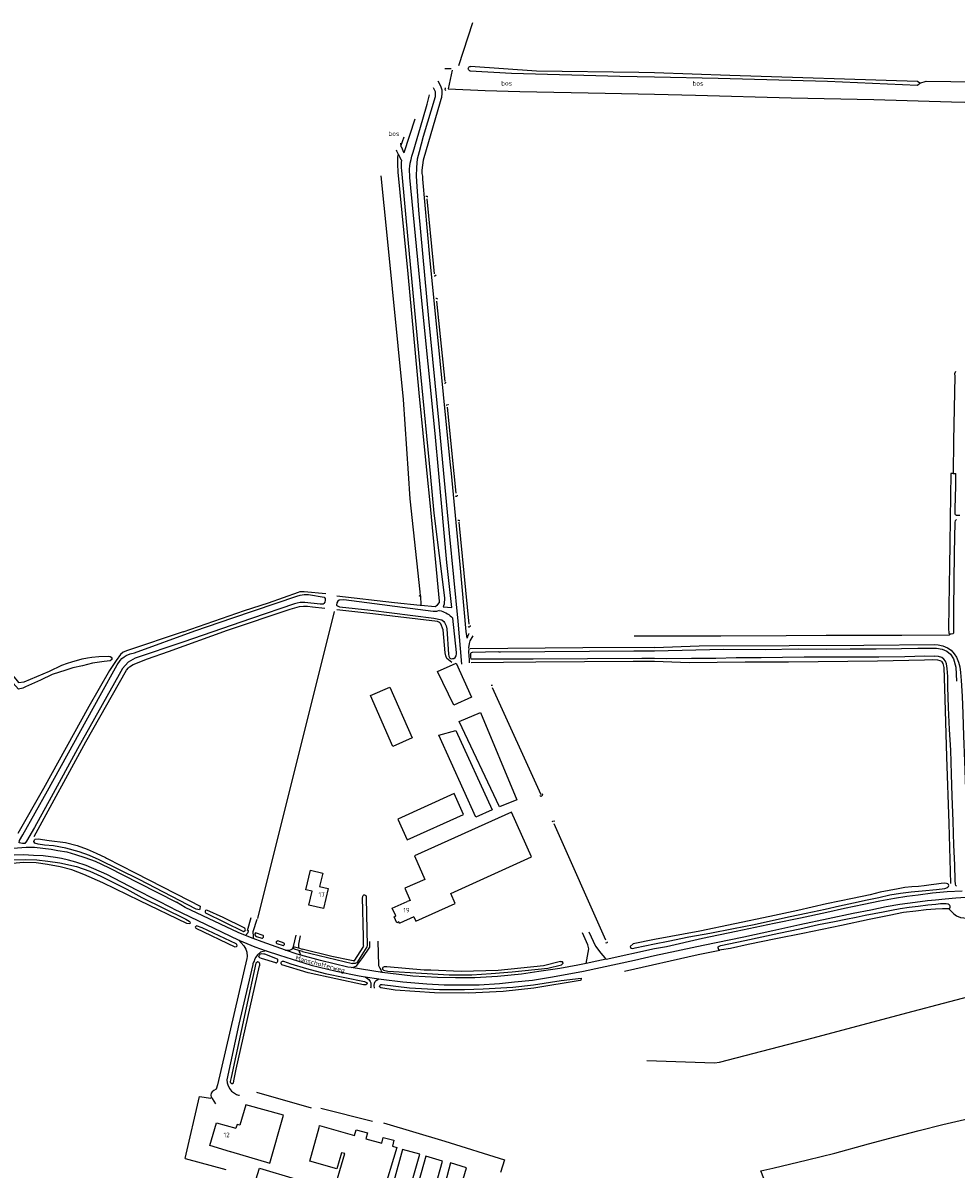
# Model space of a CAD drawing. Header units: metres. Extents: x 226218 to 240385, y 439369 to 449677.
# Tile 200 of 256: x 233660 to 234162, y 444626 to 445242. Entities that reach past the tile are written whole.
import ezdxf

# ---------------------------------------------------------------- set-up
doc = ezdxf.new("R2010")
doc.units = ezdxf.units.M
doc.header["$MEASUREMENT"] = 0
for name, color, linetype in [('BIJGEBOUW', 4, 'Continuous'), ('CULTUURAANDUIDING', 253, 'Continuous'), ('DAKRAND', 4, 'Continuous'), ('DAKRAND-BYG', 4, 'Continuous'), ('HEG', 253, 'Continuous'), ('HOOFDGEBOUW', 4, 'Continuous'), ('HUISNUMMER', 253, 'Continuous'), ('INSTEEKSLOOT', 153, 'Continuous'), ('KANTVERH', 253, 'Continuous'), ('KUNSTWERK', 253, 'Continuous'), ('MIDSLTGREPPEL', 253, 'Continuous'), ('OVERIGEAFSCH', 253, 'Continuous'), ('OVLIJNOBJ', 253, 'Continuous'), ('RASTER', 253, 'Continuous'), ('STRAATNAAM', 253, 'Continuous')]:
    doc.layers.add(name, color=color, linetype=linetype)
doc.styles.get("Standard").update_dxf_attribs({"font": 'iso.shx'})

msp = doc.modelspace()

# ---------------------------------------------------------------- linework, layer by layer
at = {"layer": 'BIJGEBOUW'}
for p, q in [((233819.88, 444649.35), (233838.67, 444644.04)), ((233844.74, 444642.32), (233853.26, 444639.91)), ((233861.4, 444637.61), (233846.11, 444587.27)), ((233859.03, 444638.28), (233861.4, 444637.61))]:
    msp.add_line(p, q, dxfattribs=at)
for points in [[(233826.9, 444611.8), (233833.52, 444634.3), (233831.65, 444634.79), (233829.21, 444626.07), (233814.59, 444630.16), (233819.66, 444648.43), (233819.88, 444649.35)], [(233785.69, 444620.11), (233787.59, 444626.44), (233806.74, 444620.7), (233799.34, 444596.04)]]:
    msp.add_lwpolyline(points, dxfattribs=at)
at = {"layer": 'DAKRAND'}
for p, q in [((233775.66, 444650.02), (233774.78, 444647.92)), ((233772.04, 444635.48), (233793.05, 444629.17))]:
    msp.add_line(p, q, dxfattribs=at)
for points in [[(233871.6, 444759.22), (233892.79, 444768.81), (233890.35, 444774.22), (233933.86, 444793.9), (233922.97, 444817.99), (233870.83, 444794.41), (233876.43, 444781.71), (233865.67, 444776.96), (233868.54, 444770.47), (233867.04, 444769.8)], [(233815.95, 444775.43), (233812.57, 444776.22), (233814.99, 444786.68), (233821.59, 444785.16), (233819.92, 444777.94)], [(233862.41, 444758.9), (233861.46, 444758.4), (233859.91, 444761.72), (233860.87, 444762.18)], [(233793.05, 444629.17), (233800.48, 444654.93), (233780.21, 444660.53), (233777.01, 444649.67), (233775.66, 444650.02)]]:
    msp.add_lwpolyline(points, dxfattribs=at)
at = {"layer": 'DAKRAND-BYG'}
for points in [[(233859.25, 444853.31), (233847.32, 444880.61), (233857.7, 444885.14), (233869.63, 444857.84), (233859.25, 444853.31)], [(233866.97, 444802.97), (233897.32, 444816.7), (233892.25, 444827.91), (233861.9, 444814.18), (233866.97, 444802.97)], [(233838.67, 444644.04), (233839.51, 444647.13), (233845.6, 444645.47), (233844.74, 444642.32)], [(233853.26, 444639.91), (233854.07, 444643.01), (233859.87, 444641.49), (233859.03, 444638.28)], [(233864.48, 444636.48), (233850.48, 444585.35), (233859.21, 444583.22), (233873.8, 444634.02), (233864.48, 444636.48)]]:
    msp.add_lwpolyline(points, dxfattribs=at)
at = {"layer": 'HEG'}
for p, q in [((233815.62, 444658.76), (233786.08, 444667.18)), ((233747.65, 444631.71), (233769.4, 444625.79))]:
    msp.add_line(p, q, dxfattribs=at)
at = {"layer": 'HOOFDGEBOUW'}
for p, q in [((233862.77, 444758.13), (233862.41, 444758.9)), ((233863.08, 444758.27), (233862.77, 444758.13)), ((233870.57, 444761.57), (233863.08, 444758.27)), ((233870.57, 444761.57), (233871.6, 444759.22))]:
    msp.add_line(p, q, dxfattribs=at)
for points in [[(233819.92, 444777.94), (233824.52, 444776.84), (233821.95, 444766.04), (233814.16, 444767.9), (233815.95, 444775.43)], [(233860.87, 444762.18), (233858.96, 444766.24), (233867.04, 444769.8)], [(233772.04, 444635.48), (233771.99, 444635.34), (233760.93, 444638.58), (233764.54, 444650.92), (233774.78, 444647.92)]]:
    msp.add_lwpolyline(points, dxfattribs=at)
at = {"layer": 'INSTEEKSLOOT'}
for p, q in [((233871.12, 445190.64), (233865.08, 445172.45)), ((233863.83, 445168.61), (233862.24, 445171.61)), ((234160.4, 445000), (234159.15, 445000)), ((234160.4, 445000), (234161.92, 445000)), ((233886.25, 444928.38), (233890.91, 444928.07)), ((233796.97, 444747.37), (233800.27, 444746.25)), ((233800.77, 444747.48), (233797.41, 444748.73)), ((233808.81, 444743.5), (233806.34, 444744.31)), ((233806.46, 444745.51), (233808.53, 444744.9)), ((233808.53, 444744.9), (233810.46, 444744.33)), ((233810.61, 444742.91), (233808.81, 444743.5)), ((233810.61, 444742.91), (233837.6, 444736.58)), ((233838.52, 444737.81), (233843.6, 444745.81)), ((233845.28, 444745.42), (233839.82, 444736.84)), ((233796.36, 444736.86), (233788.63, 444739.25)), ((233949.44, 444737.67), (233940.31, 444735.33)), ((233942.62, 444734.09), (233949.91, 444735.83)), ((233772.29, 444675.28), (233771.84, 444673.01)), ((233773.61, 444672.45), (233773.92, 444674.36))]:
    msp.add_line(p, q, dxfattribs=at)
for points in [[(233900.77, 445216.53), (233900.48, 445216.64), (233900.23, 445216.81), (233900.03, 445217.05), (233899.9, 445217.33), (233899.84, 445217.63), (233899.86, 445217.93), (233899.96, 445218.22), (233900.13, 445218.48), (233900.36, 445218.69), (233900.63, 445218.83), (233900.93, 445218.89)], [(233900.77, 445216.53), (233923.07, 445215.38), (233981.26, 445213.66), (234000, 445213.28)], [(234000, 445215.48), (233991.46, 445215.77), (233936.46, 445216.48), (233900.93, 445218.89)], [(234000, 445213.28), (234034.18, 445212.59), (234092.84, 445210.99), (234141.37, 445208.9), (234142.48, 445209.97), (234141.29, 445210.77), (234040.38, 445214.11), (234000, 445215.48)], [(233883.94, 445000), (233881.95, 445021.52), (233874.41, 445096.52), (233868.33, 445159.22), (233868.2, 445163.82), (233868.42, 445165.36), (233868.64, 445166.9), (233869.16, 445168.86), (233869.53, 445170.78), (233870.22, 445172.89), (233875.32, 445190.67), (233877.72, 445198.7), (233878.91, 445203.67)], [(233863.4, 445177.71), (233863.42, 445177.55), (233863.64, 445176.06)], [(233862.24, 445171.61), (233861.33, 445173.34), (233861.15, 445173.94)], [(233863.64, 445176.06), (233863.66, 445175.94), (233865.08, 445172.45)], [(233863.83, 445168.61), (233863.78, 445167.23), (233863.7, 445166.39), (233863.68, 445165.55), (233863.75, 445164.35), (233863.83, 445162.96), (233867.49, 445123.9), (233874.17, 445053.53), (233879.31, 445000)], [(233879.31, 445000), (233881.34, 444978.76), (233887.06, 444933.15), (233886.86, 444929.82), (233886.55, 444928.96), (233886.25, 444928.38)], [(233890.91, 444928.07), (233888.37, 444952.22), (233883.94, 445000)], [(234159.15, 445000), (234158.86, 444975.61), (234158.59, 444962.13), (234158.5, 444950.46), (234158.3, 444939.95), (234158.15, 444928.13), (234157.93, 444916.6), (234158.08, 444914.23), (234158.45, 444913.82), (234159.34, 444913.81), (234160.39, 444914.02), (234160.8, 444914.43), (234160.91, 444915.23), (234160.88, 444917.18), (234160.88, 444927.54), (234161.08, 444941.82), (234161.17, 444957.35), (234161.46, 444973.62), (234161.71, 444974.77), (234162.29, 444975.28)], [(234164.14, 444977.4), (234162.35, 444977.43), (234161.74, 444977.81), (234161.49, 444978.43), (234161.49, 444979.26), (234161.55, 444981.12), (234161.88, 444993.49), (234161.92, 445000)], [(233720.34, 444903.69), (233752.76, 444915.38), (233773.26, 444922.43), (233807.57, 444934.12), (233809.51, 444934.7), (233811.65, 444934.93), (233813.93, 444935.01), (233822.37, 444933.53), (233822.89, 444932.91), (233822.87, 444931.91), (233822.66, 444930.93), (233822.23, 444930.22), (233821.83, 444929.84), (233820.22, 444929.83), (233811.95, 444930.71), (233810.63, 444930.7), (233809.45, 444930.6), (233807.8, 444930.34), (233806.41, 444930), (233783.29, 444922.08), (233746.41, 444909.29), (233720.72, 444900.65)], [(233880.9, 444925.92), (233832.86, 444932.14), (233830.4, 444931.88), (233829.71, 444931.35), (233829.18, 444930.5), (233829, 444929.31), (233829.52, 444928.79), (233830.5, 444928.34), (233847.47, 444926.5), (233881.32, 444922.23), (233885.52, 444921.38), (233886.75, 444920.48), (233886.95, 444919.9), (233887.34, 444919.19), (233887.87, 444918.09), (233888.35, 444916.43), (233889.15, 444902.91), (233889.36, 444901.87), (233889.95, 444900.77), (233890.65, 444900.37)], [(233884.24, 444926.32), (233883.18, 444925.93), (233882.72, 444925.84), (233882.37, 444925.84), (233881.98, 444925.88), (233880.9, 444925.92)], [(233884.24, 444926.32), (233885.16, 444926.11), (233886.06, 444925.84), (233886.94, 444925.5), (233887.79, 444925.1), (233888.61, 444924.64), (233889.4, 444924.13), (233890.15, 444923.56), (233890.86, 444922.94), (233891.52, 444922.27)], [(233890.65, 444900.37), (233891.3, 444900.48), (233892.11, 444900.63), (233892.72, 444901.09), (233893.27, 444901.94), (233893.51, 444903.15), (233893.48, 444903.71), (233891.52, 444922.27)], [(234000, 444904.75), (234036.99, 444905.49), (234059.33, 444905.42), (234077.12, 444905.67), (234092.32, 444905.63), (234105.19, 444905.67), (234119.14, 444905.76), (234132.61, 444905.87), (234141.47, 444906.07), (234147.26, 444906.19), (234151.49, 444906.04), (234154.61, 444905.5), (234157.08, 444904.41), (234159.1, 444902.86), (234160.64, 444900.42), (234161.93, 444895.85), (234162.26, 444888.3)], [(233706.5, 444901.8), (233707.39, 444901.55), (233707.77, 444901.25), (233708.15, 444900.67), (233708.14, 444899.95), (233707.34, 444899.33), (233704, 444898.9), (233697.79, 444897.96), (233692.39, 444896.69), (233687.32, 444895.52), (233683.51, 444894.36), (233676.16, 444891.93), (233669.84, 444888.99), (233663.36, 444885.96), (233661.73, 444885.24), (233660.29, 444884.55), (233657.99, 444884.1), (233655.16, 444887.24), (233650.95, 444891.79), (233640.97, 444904.73)], [(233644.22, 444905.72), (233648.46, 444900.4), (233654.84, 444891.64), (233657.34, 444888.5), (233658.05, 444887.66), (233661.05, 444887.97), (233674.71, 444893.81), (233681.38, 444896.91), (233684.32, 444898.11), (233686.75, 444898.84), (233692.21, 444900.29), (233695.11, 444900.93), (233697.38, 444901.28), (233701.16, 444901.66), (233706.5, 444901.8)], [(233666.64, 444809.65), (233662.35, 444802.26), (233661.35, 444801.13), (233660.25, 444801.12), (233659.27, 444801.2), (233658.35, 444801.48), (233658.63, 444802.74), (233660.42, 444805.76), (233673.55, 444829.33), (233701.87, 444880.7), (233711.14, 444897.17), (233712.68, 444899.43), (233713.63, 444900.54), (233714.79, 444901.51), (233715.82, 444902.13), (233718.05, 444902.99), (233720.34, 444903.69)], [(233720.72, 444900.65), (233716.93, 444898.63), (233713.98, 444895.21), (233712.19, 444891.91), (233689.78, 444852.02), (233675.52, 444826.05), (233666.64, 444809.65)], [(233916.29, 444904.13), (233901.84, 444903.72), (233901.29, 444903.54), (233901.04, 444903.21), (233900.93, 444902.74), (233900.95, 444901.9), (233900.97, 444901.07), (233901.24, 444900.35), (233901.62, 444900.32), (233934.76, 444900.33), (233993.12, 444900.7), (234000, 444900.76)], [(233916.29, 444904.13), (233917.19, 444904.14), (233988.82, 444904.66), (234000, 444904.75)], [(234000, 444900.76), (234006.14, 444900.54), (234019.85, 444900.68), (234032.92, 444900.8), (234043.84, 444901.05), (234057.31, 444901.18), (234068.68, 444901.35), (234080.37, 444901.4), (234092.77, 444901.41), (234105.53, 444901.49), (234120.55, 444901.53), (234134.48, 444901.71), (234145.32, 444901.92), (234150.44, 444901.83)], [(234161.7, 444779.11), (234161.6, 444781.11), (234161.3, 444789.59), (234160.84, 444800.23), (234160.45, 444813.13), (234159.96, 444826.57), (234159.58, 444838.29), (234159.26, 444851.23), (234158.51, 444862.39), (234157.95, 444874.14), (234157.68, 444885.29), (234157.54, 444890.86), (234157.27, 444895.11), (234156.81, 444897.72), (234156.26, 444899.2), (234155.51, 444900.19), (234154.3, 444901.1), (234152.61, 444901.63), (234150.44, 444901.83)], [(233938.32, 444826.81), (233938.54, 444826.68), (233938.78, 444826.6), (233939.04, 444826.6), (233939.29, 444826.68), (233939.5, 444826.81), (233939.68, 444827), (233939.79, 444827.23), (233939.83, 444827.49), (233939.8, 444827.74)], [(233755.25, 444765.4), (233753.45, 444765.82), (233722.82, 444781.7), (233701.37, 444792.34), (233696.16, 444794.56), (233690.7, 444796.5), (233683.45, 444798.59), (233676.86, 444799.89), (233671.92, 444800.22), (233668.57, 444800.66), (233666.85, 444801.16), (233666.35, 444802.09), (233666.63, 444803.02), (233667.02, 444803.43), (233668.54, 444803.53), (233674.56, 444802.68), (233683.29, 444801.52), (233689.55, 444800.03), (233694.86, 444797.99), (233699.8, 444795.82), (233704.73, 444793.56), (233705.39, 444793.24), (233720.82, 444785.23), (233749.78, 444770.43), (233755.63, 444767.41), (233755.51, 444765.89), (233755.25, 444765.4)], [(233750.05, 444757.83), (233748.46, 444757.96), (233723.28, 444770.18), (233703.36, 444779.85), (233693.2, 444784.47), (233686.61, 444786.82), (233680.34, 444788.59), (233673.63, 444789.74), (233667.46, 444790.63), (233660.98, 444790.78), (233648.39, 444789.77)], [(233655.2, 444792.36), (233661.62, 444792.47), (233667.89, 444792.29), (233673.71, 444791.57), (233680.22, 444790.74), (233689.23, 444788.77), (233696.45, 444786.16), (233702.36, 444783.59), (233716.29, 444776.51), (233724.41, 444772), (233747.9, 444760.36), (233749.79, 444759.35), (233750.14, 444758.89), (233750.24, 444758.26), (233750.05, 444757.83)], [(234000, 444747.18), (234007.34, 444748.59), (234018.36, 444750.9), (234029.69, 444752.86), (234042.35, 444755.33), (234053.55, 444757.54), (234063.89, 444759.92), (234072.8, 444761.76), (234081.46, 444763.65), (234091.66, 444765.83), (234099.34, 444767.51), (234106.85, 444769.23), (234114.26, 444770.81), (234120.53, 444772.09), (234126.39, 444773.44), (234132.09, 444774.38), (234137.82, 444775.08), (234143.8, 444775.58), (234151.5, 444776.42), (234155.95, 444776.93), (234157.5, 444777.44), (234158.04, 444777.86), (234158.13, 444778.46), (234158.05, 444778.97), (234157.62, 444779.34), (234156.94, 444779.58), (234155.86, 444779.68), (234154.03, 444779.58), (234151.54, 444779.28), (234148.64, 444778.85), (234144.81, 444778.39), (234141.81, 444777.97)], [(234141.81, 444777.97), (234138.25, 444777.83), (234134.4, 444777.33), (234130.87, 444776.64), (234126.06, 444775.78), (234121.3, 444774.84), (234115.94, 444773.51), (234106.41, 444771.47), (234092.3, 444768.6), (234076.93, 444765.09), (234061.97, 444761.88), (234043.13, 444757.83), (234024.22, 444753.94), (234000, 444749.46)], [(234162.31, 444778.2), (234161.9, 444778.5), (234161.7, 444779.11)], [(233843.6, 444745.81), (233843.48, 444746.2), (233843.51, 444750.95), (233843, 444771.95), (233843.05, 444772.39), (233843.16, 444772.74), (233843.3, 444773.02), (233843.48, 444773.28), (233843.73, 444773.4), (233844.07, 444773.41), (233844.71, 444773.18), (233844.88, 444772.64), (233844.93, 444771.91), (233845.42, 444745.9), (233845.28, 444745.42)], [(233778.95, 444753.81), (233779.83, 444754.2), (233780.14, 444754.72), (233779.68, 444755.57), (233779.39, 444755.77), (233768, 444761.25), (233759.19, 444765.28), (233758.57, 444765.01), (233758.32, 444764.61), (233758.31, 444764.19), (233758.6, 444763.87), (233778.95, 444753.81)], [(234158.6, 444767.53), (234158.59, 444766.6), (234158.49, 444766.11), (234158.15, 444765.9), (234157.04, 444765.91), (234154.67, 444765.96), (234150.92, 444765.83), (234145.93, 444765.38), (234140.37, 444764.75), (234133.78, 444763.93), (234126.08, 444762.38), (234115.37, 444760.28), (234100.52, 444757.02), (234079.73, 444752.65), (234065.12, 444749.74), (234050.25, 444746.7), (234040.78, 444744.68), (234036.01, 444743.91), (234035.01, 444743.7), (234034.55, 444743.93), (234034.25, 444744.36), (234034.09, 444744.97), (234034.22, 444745.56), (234034.72, 444745.9), (234035.51, 444746.26), (234048.43, 444748.98), (234066.74, 444752.82), (234077.99, 444755.21), (234088.15, 444757.51), (234096.63, 444759.09), (234102.77, 444760.31), (234108.26, 444761.47)], [(234108.26, 444761.47), (234113.1, 444762.48), (234118.03, 444763.35), (234122.83, 444764.39), (234127.41, 444765.25), (234132, 444766.2), (234136.84, 444766.9), (234141.58, 444767.42), (234146.84, 444768.17), (234151.22, 444768.51), (234153.71, 444768.72), (234155.17, 444768.77), (234156.68, 444768.72), (234157.7, 444768.56), (234158.33, 444768.18), (234158.6, 444767.53)], [(233774.38, 444745.54), (233775.23, 444745.64), (233775.63, 444746.04), (233775.44, 444746.82), (233775.09, 444747.05), (233756.79, 444755.65), (233753.69, 444756.85), (233753.03, 444756.1), (233753.15, 444755.89), (233753.39, 444755.55), (233774.38, 444745.54)], [(233789.53, 444751.64), (233785.5, 444752.98), (233785.12, 444752.47), (233785.11, 444752.04), (233785.38, 444751.43), (233785.95, 444751.09), (233788.86, 444750.11)], [(233788.86, 444750.11), (233789.12, 444750.15), (233789.35, 444750.26), (233789.55, 444750.43), (233789.68, 444750.66), (233789.75, 444750.91), (233789.75, 444751.17), (233789.67, 444751.42), (233789.53, 444751.64)], [(233796.97, 444747.37), (233796.8, 444747.53), (233796.7, 444747.74), (233796.66, 444747.97), (233796.7, 444748.2), (233796.8, 444748.41), (233796.97, 444748.58), (233797.18, 444748.69), (233797.41, 444748.73)], [(233800.27, 444746.25), (233800.5, 444746.3), (233800.71, 444746.41), (233800.87, 444746.59), (233800.96, 444746.81), (233800.97, 444747.05), (233800.9, 444747.28), (233800.77, 444747.48)], [(234000, 444749.46), (233988.39, 444747.03), (233986.89, 444745.59), (233987.23, 444744.78), (233988.21, 444744.68), (233989.55, 444744.9), (234000, 444747.18)], [(233788.63, 444739.25), (233787.69, 444739.67), (233787.19, 444740.1), (233787.34, 444740.73), (233787.54, 444741.1), (233788.18, 444741.68), (233788.92, 444741.88), (233789.95, 444741.81)], [(233789.95, 444741.81), (233790.24, 444741.7), (233797.04, 444739.1)], [(233806.34, 444744.31), (233806.16, 444744.38), (233806, 444744.5), (233805.9, 444744.67), (233805.85, 444744.86), (233805.87, 444745.06), (233805.95, 444745.24), (233806.09, 444745.39), (233806.26, 444745.48), (233806.46, 444745.51)], [(233837.09, 444738.17), (233826.4, 444740.3), (233810.46, 444744.33)], [(233773.92, 444674.36), (233775.1, 444679.72), (233787.65, 444735.32), (233787.79, 444735.55), (233787.72, 444736.41), (233787.47, 444737.09), (233786.7, 444737.44), (233785.6, 444736.67), (233780.34, 444712.68), (233772.29, 444675.28)], [(233796.36, 444736.86), (233796.64, 444736.94), (233796.9, 444737.07), (233797.12, 444737.26), (233797.3, 444737.5), (233797.41, 444737.77), (233797.46, 444738.05), (233797.45, 444738.34), (233797.37, 444738.63), (233797.23, 444738.88), (233797.04, 444739.1)], [(233799.53, 444735.89), (233799.35, 444736.1), (233799.24, 444736.35), (233799.19, 444736.63), (233799.21, 444736.9), (233799.3, 444737.16), (233799.44, 444737.4), (233799.64, 444737.59), (233799.89, 444737.72), (233800.15, 444737.8), (233800.43, 444737.8)], [(233822.84, 444731.13), (233843.98, 444726.9), (233845.15, 444726.36), (233845.51, 444725.84), (233845.29, 444725.34), (233844.71, 444725.03), (233843.51, 444725), (233813.75, 444731.5), (233799.53, 444735.89)], [(233800.43, 444737.8), (233804.39, 444736.28), (233812.9, 444733.83), (233822.84, 444731.13)], [(233838.52, 444737.81), (233838.17, 444738.03), (233838, 444737.98), (233837.09, 444738.17)], [(233839.82, 444736.84), (233839.4, 444736.65), (233838.96, 444736.52), (233838.51, 444736.46), (233838.05, 444736.48), (233837.6, 444736.58)], [(233940.31, 444735.33), (233915.87, 444732.75), (233896.06, 444732.23), (233879.64, 444732.9), (233876.04, 444732.95), (233855.95, 444734.77), (233854.51, 444734.78), (233853.96, 444734.4), (233853.79, 444734.02), (233853.73, 444733.44), (233854.18, 444732.91), (233856.64, 444732.39), (233874.65, 444731.27), (233889.5, 444730.52), (233901.79, 444730.48)], [(233901.79, 444730.48), (233912.05, 444731.15), (233923.42, 444732.04), (233942.62, 444734.09)], [(233949.44, 444737.67), (233949.7, 444737.7), (233949.97, 444737.65), (233950.21, 444737.53), (233950.41, 444737.35), (233950.55, 444737.12), (233950.62, 444736.85), (233950.61, 444736.58), (233950.52, 444736.33), (233950.37, 444736.1), (233950.16, 444735.93), (233949.91, 444735.83)], [(233900.09, 444720.56), (233881.73, 444720.7), (233860.43, 444722.28), (233852.72, 444723.52), (233852.34, 444723.79), (233852.17, 444724.25), (233852.35, 444724.74), (233852.85, 444725.24), (233853.57, 444725.3), (233868.14, 444723.45), (233884.27, 444722.59), (233897.81, 444722.57), (233907.8, 444722.99), (233923.77, 444723.87), (233934.9, 444725.03), (233949.74, 444727.37), (233960.45, 444728.71), (233960.48, 444728.36), (233960.27, 444727.61), (233959.88, 444727.37), (233935.05, 444723.31), (233918.57, 444721.43), (233900.09, 444720.56)], [(233771.84, 444673.01), (233771.85, 444672.76), (233771.92, 444672.51), (233772.06, 444672.29), (233772.26, 444672.12), (233772.49, 444672.01), (233772.74, 444671.96), (233773, 444671.99), (233773.24, 444672.08), (233773.45, 444672.24), (233773.61, 444672.45)]]:
    msp.add_lwpolyline(points, dxfattribs=at)
at = {"layer": 'KANTVERH'}
msp.add_line((233844.4, 444729.4), (233851.71, 444728.22), dxfattribs=at)
for points in [[(233883.47, 445211.29), (233884.7, 445208.91), (233885, 445207.96), (233885.54, 445206.44), (233885.66, 445205.4), (233885.61, 445204.49), (233885.48, 445202.23), (233885.13, 445201.18), (233884.74, 445199.89), (233875.53, 445168.63), (233874.8, 445163.13), (233874.82, 445162.35), (233874.88, 445161.43), (233875.15, 445159.93), (233875.28, 445158.32), (233878.96, 445116.36), (233884.45, 445060.59), (233889.92, 445006.32), (233890.54, 445000)], [(233886.75, 445000), (233884.21, 445027), (233878.67, 445083.33), (233873.24, 445141.7), (233872.28, 445154.37), (233872.01, 445159.95), (233872.18, 445164.65), (233872.59, 445169.19), (233873.52, 445173.18), (233875.75, 445181.39), (233882.28, 445202.72), (233882.22, 445205.25), (233881.98, 445205.71), (233881.35, 445207.02), (233881.12, 445207.36)], [(233896.3, 444897.57), (233894.42, 444920.59), (233889.75, 444968.04), (233886.75, 445000)], [(233890.54, 445000), (233895.28, 444951.18), (233898.5, 444915.06), (233898.98, 444911.49), (233899.25, 444911.64), (233899.56, 444912.16), (233899.83, 444912.86), (233900.15, 444913.84), (233900.2, 444914.03)], [(233902.18, 444912.75), (233900.73, 444909.98), (233900.34, 444908.66), (233900.14, 444907.36), (233900.02, 444906.56), (233900.05, 444905.82), (233900, 444904.08), (233900.2, 444899.78), (233900.35, 444898.25)], [(233636.51, 444795.91), (233638.82, 444796.37), (233642.74, 444797.09), (233647.42, 444797.71), (233652.52, 444798.37), (233657.43, 444798.81), (233662.11, 444799.02), (233666.59, 444799.03), (233671.13, 444798.52), (233675.56, 444797.95), (233679.19, 444797.37), (233684.02, 444796.57), (233688.71, 444795.19), (233693.77, 444793.46), (233699.17, 444791.54), (233706.39, 444788.19), (233722.5, 444779.86), (233742.96, 444769.44)], [(233741.4, 444765.89), (233721.62, 444776.01), (233705.48, 444784.43), (233694.41, 444789.3), (233688.8, 444791.04), (233684.88, 444792.11), (233681.2, 444792.92), (233677.87, 444793.5), (233671.36, 444794.35), (233666.18, 444794.7), (233660.7, 444795), (233655.69, 444794.72), (233650.94, 444794.19), (233645.96, 444793.58), (233641.24, 444792.84), (233638.18, 444792.27), (233630.56, 444790.09), (233622.64, 444786.88), (233611.98, 444782.17), (233592.35, 444770.59), (233560.43, 444751.55), (233558.35, 444750.35)], [(234000, 444744.58), (234006.39, 444745.71), (234025.75, 444750.08), (234043.9, 444753.88), (234064.24, 444758.26), (234078.39, 444761.06), (234092.55, 444764.16), (234102.06, 444766.23), (234112.5, 444768.38), (234121.05, 444770.18), (234128.88, 444771.59), (234135.5, 444772.7), (234141.58, 444773.45), (234149.34, 444774.55), (234157.3, 444775.25), (234165.25, 444775.65)], [(234000, 444740.75), (234026.06, 444746.43), (234047.96, 444750.9), (234063.61, 444754.25), (234077.99, 444757.45), (234093.22, 444760.75), (234106.79, 444763.56), (234116.3, 444765.45), (234124.45, 444767.11), (234131.74, 444768.4), (234140.02, 444769.55), (234146.68, 444770.35), (234151, 444770.8), (234156.18, 444771.24), (234161.83, 444771.85), (234167.3, 444772.22)], [(233741.4, 444765.89), (233776.09, 444749.35), (233776.55, 444749.15)], [(233780.06, 444751.63), (233776.1, 444753.16), (233747.71, 444766.57), (233742.96, 444769.44)], [(233784.13, 444750.05), (233780.06, 444751.63), (233781.53, 444753.29), (233781.74, 444754.03), (233781.53, 444754.22), (233781.2, 444754.3), (233783.02, 444761.32)], [(233786.2, 444760.28), (233784.01, 444753.51), (233784.03, 444752.84), (233784.09, 444751.95), (233784.09, 444751.12), (233784.13, 444750.05)], [(233963.14, 444736.52), (233964.63, 444744.51), (233964.48, 444745.06), (233964.07, 444746.54), (233961.16, 444752.96)], [(233964.56, 444753.62), (233968.18, 444745.94), (233971.15, 444742.13), (233972.2, 444740.89), (233973.25, 444739.66), (233973.98, 444738.88), (234000, 444744.58)], [(233776.55, 444749.15), (233777.63, 444747.78), (233779.14, 444745.95), (233780.25, 444744.16), (233780.7, 444742.69), (233780.92, 444740.3), (233780.78, 444739.2), (233764.98, 444671.2), (233764.33, 444669), (233763.05, 444668.21), (233762.09, 444667.51), (233761.57, 444666.76), (233761.34, 444665.66), (233761.57, 444664.6), (233762.21, 444663.96), (233763.88, 444661.12)], [(233776.55, 444749.15), (233784.99, 444745.51), (233791.15, 444743.38)], [(233801.61, 444743.77), (233788.93, 444748.2), (233784.13, 444750.05)], [(233809.77, 444741.06), (233807.83, 444741.59), (233801.61, 444743.77), (233803.86, 444743.7), (233805.24, 444744.5), (233805.82, 444745.75), (233807.26, 444751.82)], [(233809.45, 444751.38), (233808.57, 444747.02), (233808.52, 444745.65), (233808.53, 444744.9)], [(233853.54, 444731.72), (233836.82, 444734.37), (233838.66, 444734.69), (233839.45, 444735.03), (233839.97, 444735.41), (233843.14, 444739.84), (233846.9, 444745.36), (233846.95, 444748.36)], [(233851.21, 444748.6), (233851.56, 444735.47), (233852.18, 444734), (233852.73, 444733.06), (233853.07, 444732.35), (233853.54, 444731.72)], [(233791.15, 444743.38), (233788.19, 444742.55), (233786.43, 444741.18), (233785.55, 444739.93), (233784.93, 444738.71), (233784.63, 444737.86), (233784.36, 444737.26), (233784.03, 444736.41), (233783.95, 444735.97), (233776.43, 444703.98), (233769.98, 444674.01), (233770.14, 444672.34), (233770.63, 444671.23), (233771.46, 444669.34), (233772.47, 444667.93), (233773.56, 444667.09), (233775.16, 444666.03), (233776.24, 444665.76), (233776.75, 444665.66)], [(233791.15, 444743.38), (233798.25, 444740.93), (233815.38, 444735.59), (233828.78, 444732.33), (233841.13, 444729.92), (233844.4, 444729.4)], [(233808.81, 444743.5), (233808.93, 444742.98), (233809.29, 444742.18), (233809.49, 444741.67), (233809.77, 444741.06)], [(233836.82, 444734.37), (233835.09, 444734.64), (233820.37, 444738.14), (233809.77, 444741.06)], [(233851.71, 444728.22), (233852.93, 444728.03), (233864.65, 444726.74), (233877.46, 444725.68), (233886.93, 444725.14), (233896.51, 444725.1), (233905.64, 444725.1), (233916.55, 444725.79), (233924.69, 444726.6), (233934.34, 444727.66), (233945.15, 444729.33), (233961.82, 444732.43), (233989.18, 444738.35), (234000, 444740.75)], [(233963.14, 444736.52), (233958.68, 444735.56), (233949, 444733.81), (233937.79, 444732.2), (233928.34, 444730.85), (233915.61, 444729.56), (233903.42, 444728.91), (233893.03, 444728.76), (233883.24, 444728.96), (233870.04, 444729.77), (233853.54, 444731.72)], [(233973.98, 444738.88), (233968.85, 444737.75), (233963.14, 444736.52)], [(233844.4, 444729.4), (233846.32, 444727.93), (233847.16, 444726.81), (233847.36, 444726.07), (233847.48, 444724.89), (233847.41, 444723.78), (233847.31, 444723.19)], [(233849.33, 444723.35), (233849.23, 444724.79), (233849.43, 444725.96), (233849.83, 444726.8), (233850.38, 444727.42), (233851.2, 444727.86), (233851.71, 444728.22)]]:
    msp.add_lwpolyline(points, dxfattribs=at)
at = {"layer": 'KUNSTWERK'}
for points in [[(233892.11, 444875.39), (233883.26, 444893.6), (233893.27, 444898.01), (233901.59, 444879.71), (233892.11, 444875.39)], [(233916.61, 444820.74), (233894.96, 444866.68), (233906.39, 444871.47), (233925.9, 444824.62), (233916.61, 444820.74)], [(233903.81, 444815.22), (233884.04, 444859.35), (233893.11, 444861.9), (233912.62, 444819.21), (233903.81, 444815.22)], [(233872.25, 444581.66), (233885.9, 444630.28), (233876.93, 444632.95), (233863.4, 444584.34), (233872.25, 444581.66)], [(233883.86, 444575.39), (233898.82, 444626.65), (233890.33, 444629.29), (233876.72, 444577.34), (233883.86, 444575.39)]]:
    msp.add_lwpolyline(points, dxfattribs=at)
at = {"layer": 'MIDSLTGREPPEL'}
for p, q in [((233882.8, 445092.73), (233887.2, 445049.53)), ((233888.45, 445035.76), (233892.09, 445000)), ((233892.09, 445000), (233893.17, 444989.39)), ((233894.71, 444973.89), (233900.07, 444919.06)), ((233939.05, 444827.26), (233912.87, 444884.82)), ((233973.79, 444749.17), (233945.95, 444811.71))]:
    msp.add_line(p, q, dxfattribs=at)
for points in [[(234142.48, 445209.97), (234145.96, 445211), (234185.74, 445210.5), (234197.35, 445211.76)], [(233887.73, 445205.85), (233887.53, 445206.22), (233887.41, 445206.63), (233887.45, 445206.83), (233887.49, 445207.09), (233887.56, 445207.38)], [(233888.93, 445206.82), (233908.97, 445205.98), (233927.48, 445205.5), (233973.38, 445204.5), (234000, 445203.96)], [(234000, 445203.96), (234021.9, 445203.52), (234073.4, 445202.06), (234117.9, 445201.13), (234159.65, 445200), (234188.43, 445199.11)], [(233867.62, 445000), (233864.91, 445039.91), (233856.21, 445128.26), (233852.93, 445160.17)], [(233876.93, 445148.99), (233877.19, 445149.15), (233877.5, 445149.16), (233877.71, 445149.09), (233877.97, 445149), (233878.14, 445148.93)], [(233877.57, 445147.77), (233880.96, 445112.99), (233881.41, 445107.45)], [(233881.47, 445106.4), (233881.84, 445106.39), (233882.36, 445106.68), (233882.5, 445106.85)], [(233882.31, 445094.25), (233882.54, 445094.33), (233882.88, 445094.21), (233883.23, 445094), (233883.34, 445093.9)], [(234161.77, 445054.82), (234161.27, 445053.64), (234161.32, 445052.32), (234160.71, 445017.57), (234160.4, 445000)], [(233887, 445048.62), (233887.37, 445048.7), (233887.67, 445048.91), (233887.74, 445049.1)], [(233887.84, 445036.67), (233888.29, 445037.05), (233888.98, 445037.14), (233889.24, 445037.02)], [(233873.96, 444936.43), (233868.54, 444986.44), (233867.62, 445000)], [(233892.84, 444988.05), (233893.07, 444987.91), (233893.31, 444987.84), (233893.7, 444987.9), (233893.82, 444988.08), (233893.95, 444988.27), (233893.99, 444988.38)], [(233894.18, 444974.9), (233894.39, 444974.98), (233894.7, 444974.95), (233894.93, 444974.85), (233895.23, 444974.73)], [(233873.32, 444934.44), (233873.53, 444934.29), (233874.11, 444934.19), (233874.49, 444934.4)], [(233899.67, 444917.72), (233899.96, 444917.63), (233900.34, 444917.67), (233900.77, 444917.89), (233900.95, 444918.12), (233901, 444918.27)], [(233912.07, 444886.13), (233912.3, 444886.22), (233912.63, 444886.25), (233912.89, 444886.19)], [(233944.95, 444812.85), (233945.31, 444813.16), (233945.82, 444813.19), (233946.13, 444813.15)], [(233973.63, 444747.78), (233974.01, 444747.65), (233974.43, 444747.79), (233974.7, 444747.98), (233974.74, 444748.17)]]:
    msp.add_lwpolyline(points, dxfattribs=at)
at = {"layer": 'OVERIGEAFSCH'}
for p, q in [((233863.64, 445176.06), (233865.43, 445181.11)), ((233863.64, 445176.06), (233863.64, 445176.06)), ((233873.9, 444929.2), (233874.31, 444929.17))]:
    msp.add_line(p, q, dxfattribs=at)
for points in [[(233877.79, 445000), (233873.47, 445043.38), (233867.45, 445107.4), (233862.17, 445162.15), (233861.87, 445166.35), (233861.94, 445168.16), (233862.02, 445169.93), (233862.19, 445171.43), (233862.24, 445171.61)], [(233874.31, 444929.17), (233882.01, 444928.55), (233882.51, 444928.79), (233883.22, 444929.41), (233884.26, 444930.69), (233884.41, 444931.35), (233879.36, 444984.27), (233877.79, 445000)], [(233891.02, 444898.37), (233888.31, 444900.63), (233887.77, 444901.97), (233887.34, 444903.59), (233886.24, 444915.97), (233885.07, 444919.27), (233884.6, 444919.65), (233883.99, 444920.05), (233883.19, 444920.5), (233848.46, 444924.64), (233829.07, 444926.79)]]:
    msp.add_lwpolyline(points, dxfattribs=at)
at = {"layer": 'OVLIJNOBJ'}
for p, q in [((233902.03, 445242.35), (233894.55, 445219.33)), ((233890.68, 445217.67), (233887.24, 445217.6)), ((233891.24, 445216.99), (233888.93, 445206.82)), ((233874.11, 444934.19), (233873.96, 444936.43)), ((233874.11, 444934.19), (233874.31, 444929.17))]:
    msp.add_line(p, q, dxfattribs=at)
msp.add_lwpolyline([(234081.04, 444563.43), (234057.14, 444624.95), (234063.49, 444626.47), (234082.21, 444630.92), (234096.85, 444634.52), (234114.99, 444639.55), (234129.08, 444643.3), (234142.23, 444646.65), (234154.99, 444650), (234168.97, 444653.13), (234182.16, 444657.06), (234194.57, 444660.31), (234206.04, 444663.53), (234214.42, 444665.39), (234219.6, 444666.46)], dxfattribs=at)
at = {"layer": 'RASTER'}
for p, q in [((233786.68, 444760.8), (233827.93, 444925.91)), ((233820.51, 444658.72), (233848.39, 444651.67))]:
    msp.add_line(p, q, dxfattribs=at)
for points in [[(233746.51, 444914.98), (233779.57, 444926.36), (233792.34, 444930.56), (233808.54, 444936.3), (233809.42, 444936.6), (233811.61, 444936.63), (233823.2, 444935.57)], [(233829.21, 444934.27), (233860.2, 444930.68), (233873.9, 444929.2)], [(233666.52, 444804.76), (233694.16, 444855.81), (233716.07, 444894.29), (233717.21, 444895.56), (233717.75, 444896.09), (233719.66, 444897.39), (233727.3, 444900.46), (233738.6, 444904.4), (233770.34, 444915.75), (233804.02, 444927.15), (233809.17, 444928.54), (233811.16, 444928.7), (233813.4, 444928.61), (233816.05, 444928.32), (233822.74, 444927.65)], [(233746.51, 444914.98), (233716.59, 444904.83), (233714.26, 444903.9), (233712.91, 444902.66), (233710.46, 444899.48), (233707, 444894.18), (233695.89, 444874.74), (233671.43, 444830.7), (233657.7, 444806.39)], [(233988.95, 444912.68), (234035.65, 444912.74), (234070.62, 444913.01), (234092.21, 444913.11), (234132.89, 444913.03), (234158.41, 444913.35), (234158.83, 444913.82)], [(234000, 444906.47), (233961.31, 444906.21), (233900.86, 444905.68)], [(234000, 444906.47), (234023.93, 444907.33), (234072.25, 444907.52), (234112.41, 444907.74), (234150.62, 444908.02), (234152.46, 444907.92), (234155, 444907.4), (234157.47, 444906.37), (234159.36, 444905.03), (234161.01, 444903.05), (234162.2, 444901.26), (234163.3, 444898.56), (234163.98, 444896.13), (234164.48, 444892.98), (234164.8, 444888.71), (234165.3, 444880.36), (234165.59, 444870.81), (234165.99, 444858.95), (234166.52, 444845.36), (234167.03, 444830.55), (234167.73, 444814.89), (234168.34, 444799.41), (234168.78, 444780.96)], [(233901.34, 444898.37), (233936.14, 444898.75), (233988.53, 444899.09), (234000, 444899.14)], [(234000, 444899.14), (234018.61, 444898.48), (234048.72, 444898.82), (234071.99, 444898.79), (234119.81, 444899.29), (234145.08, 444899.91), (234149.54, 444899.95), (234152.06, 444899.81), (234153.34, 444899.55), (234154.17, 444899.08), (234154.34, 444898.74), (234154.98, 444897.79), (234155.45, 444895.8), (234155.93, 444878.64), (234156.91, 444847.64), (234158.17, 444811.84), (234159.07, 444779.52)], [(234158.1, 444765.9), (234160.78, 444763.3), (234162.34, 444762.18), (234164.38, 444761.35), (234166.17, 444761.01), (234168.58, 444760.73), (234170.86, 444760.64), (234172.39, 444760.6), (234173.84, 444758.09)], [(233983.8, 444732.41), (234023.45, 444741.34), (234035.01, 444743.7)], [(233995.85, 444684.35), (234032.15, 444683.18), (234034.87, 444683.39), (234085.24, 444696.5), (234135.6, 444709.92), (234181.75, 444722.16)], [(233747.65, 444631.71), (233755.38, 444664.96), (233761.34, 444664.03)], [(233854.26, 444650.94), (233887.24, 444640.97), (233919.37, 444631.03), (233917.13, 444624.11)]]:
    msp.add_lwpolyline(points, dxfattribs=at)

# ---------------------------------------------------------------- texts
at = {"layer": 'CULTUURAANDUIDING'}
for p in [(233917.49, 445208.69), (234020.34, 445208.59), (233856.88, 445181.6)]:
    msp.add_text('bos', height=2.5, dxfattribs=at).set_placement(p)
at = {"layer": 'HUISNUMMER'}
for s, p in [('17', (233819.34, 444772.37)), ('19', (233864.85, 444763.96)), ('12', (233768.27, 444643.13))]:
    msp.add_text(s, height=2.5, dxfattribs=at).set_placement(p)
at = {"layer": 'STRAATNAAM'}
msp.add_text('Manschotterweg', height=2.5, rotation=345.4491, dxfattribs=at).set_placement((233806.73, 444738.5))

doc.saveas('drawing.dxf')
